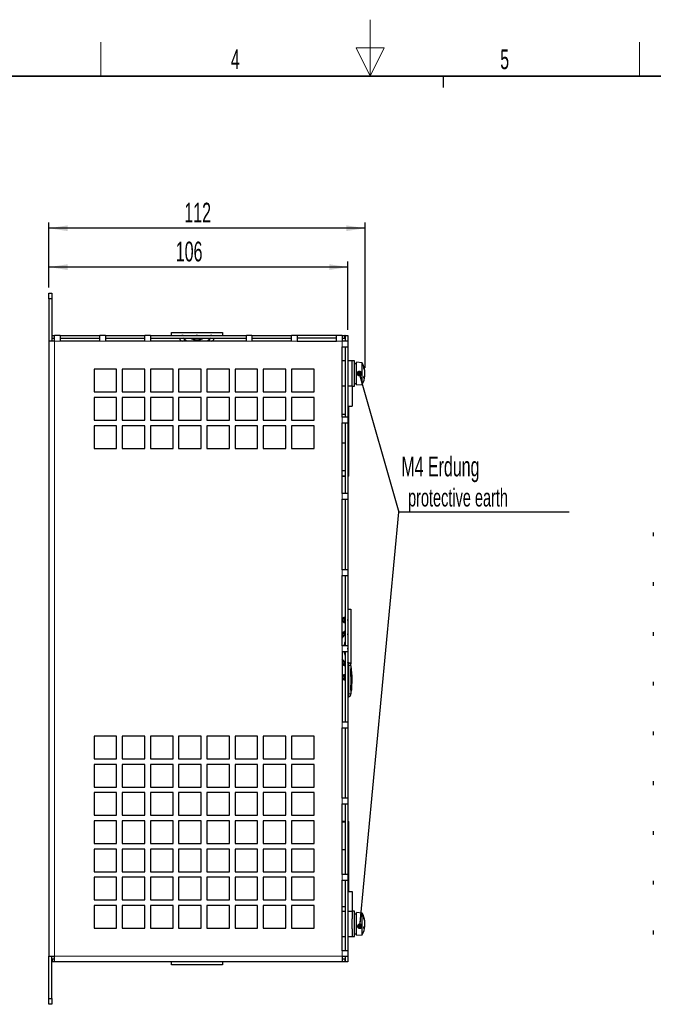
# Model space of a CAD drawing. Header units: millimetres. Extents: x 5 to 418, y 2 to 292.
# Tile 5 of 13: x 155 to 267, y 118 to 292. Entities that reach past the tile are written whole.
import ezdxf

# ---------------------------------------------------------------- set-up
doc = ezdxf.new("R2010")
doc.units = ezdxf.units.MM
doc.layers.add('SLD-0', color=7, linetype='Continuous')
doc.styles.add('SLDTEXTSTYLE0', font='TXT', dxfattribs={"width": 0.605})
doc.dimstyles.new('SLDDIMSTYLE0', dxfattribs={"dimtxt": 3.5, "dimasz": 3.302, "dimexe": 0, "dimexo": 0.0625, "dimgap": 0.875, "dimtad": 1, "dimlfac": 2, "dimrnd": 1e-09, "dimzin": 12, "dimdsep": 46, "dimtxsty": 'SLDTEXTSTYLE0', "dimsah": 1, "dimcen": 0.09, "dimadec": 0, "dimazin": 3, "dimtfac": 1, "dimtofl": 0, "dimtmove": 0, "dimatfit": 3, "dimfxl": 1, "dimfrac": 2, "dimtolj": 1, "dimtzin": 12, "dimarcsym": 0})
doc.dimstyles.new('SLDDIMSTYLE3', dxfattribs={"dimtxt": 3.5, "dimasz": 3.302, "dimexe": 0, "dimexo": 0.0625, "dimgap": 0.875, "dimtad": 1, "dimdec": 0, "dimlfac": 2, "dimrnd": 1e-09, "dimzin": 12, "dimdsep": 46, "dimtxsty": 'SLDTEXTSTYLE0', "dimsah": 1, "dimcen": 0.09, "dimadec": 0, "dimazin": 3, "dimtfac": 1, "dimtdec": 0, "dimtofl": 0, "dimtmove": 0, "dimatfit": 3, "dimfxl": 1, "dimfrac": 2, "dimtolj": 1, "dimtzin": 12, "dimarcsym": 0})
doc.dimstyles.new('SLDDIMSTYLE4', dxfattribs={"dimtxt": 0.18, "dimasz": 1.016, "dimexe": 0, "dimexo": 0.0625, "dimgap": 0, "dimtad": 0, "dimtih": 1, "dimtoh": 1, "dimdec": 0, "dimrnd": 1e-09, "dimzin": 0, "dimdsep": 46, "dimtxsty": 'Standard', "dimblk1": 'DOT', "dimblk2": 'DOT', "dimsah": 1, "dimcen": 0.09, "dimadec": 0, "dimazin": 0, "dimtfac": 1.016, "dimtdec": 0, "dimtofl": 0, "dimtmove": 0, "dimatfit": 3, "dimldrblk": 'DOT', "dimfxl": 1, "dimfrac": 2, "dimtolj": 1, "dimtzin": 0, "dimarcsym": 0})

# ---------------------------------------------------------------- blocks, each defined once
blk = doc.blocks.new('_D_6')
at = {"layer": 'SLD-0', "color": 7}
for p, q in [((160.06, 245.05), (160.06, 249.67)), ((213.06, 237.55), (213.06, 249.67)), ((213.06, 248.67), (160.06, 248.67))]:
    blk.add_line(p, q, dxfattribs=at)
for points in [[(160.06, 248.67), (163.36, 248.16), (163.36, 249.17)], [(213.06, 248.67), (209.75, 249.17), (209.75, 248.16)]]:
    blk.add_solid(points, dxfattribs=at)
at = {"layer": 'SLD-0', "color": 7, "insert": (182.55, 253.18), "char_height": 3.5, "attachment_point": 1, "style": 'SLDTEXTSTYLE0'}
blk.add_mtext('106', dxfattribs=at)
blk = doc.blocks.new('_D_7')
at = {"layer": 'SLD-0', "color": 7}
for p, q in [((160.06, 245.05), (160.06, 256.55)), ((216.1, 230.8), (216.1, 256.55)), ((216.1, 255.55), (160.06, 255.55))]:
    blk.add_line(p, q, dxfattribs=at)
for points in [[(160.06, 255.55), (163.36, 255.05), (163.36, 256.06)], [(216.1, 255.55), (212.8, 256.06), (212.8, 255.05)]]:
    blk.add_solid(points, dxfattribs=at)
at = {"layer": 'SLD-0', "color": 7, "insert": (184.07, 260.07), "char_height": 3.5, "attachment_point": 1, "style": 'SLDTEXTSTYLE0'}
blk.add_mtext('112', dxfattribs=at)
blk = doc.blocks.new('SW_NOTE_0_1')
at = {"layer": 'SLD-0', "color": 0}
blk.add_line((30.22, 0), (0, 0), dxfattribs=at)
blk.add_line((30.22, 0), (0, 0), dxfattribs=at)
at = {"layer": 'SLD-0', "color": 0, "attachment_point": 1, "style": 'SLDTEXTSTYLE0'}
for s, insert, char_height in [('M4 Erdung', (0.47, 9.84), 3.5), ('protective earth', (1.66, 4.17), 3.175)]:
    blk.add_mtext(s, dxfattribs=dict(at, insert=insert, char_height=char_height))
blk = doc.blocks.new('_Dot')
at = {"color": 0, "linetype": 'ByBlock', "lineweight": -2}
blk.add_line((-0.5, 0), (-1, 0), dxfattribs=at)
at = {"color": 0, "linetype": 'ByBlock', "const_width": 0.5}
blk.add_lwpolyline([(-0.25, 0, 1), (0.25, 0, 1)], format="xyb", close=True, dxfattribs=at)

msp = doc.modelspace()

# ---------------------------------------------------------------- linework, layer by layer
at = {"color": 7, "linetype": 'Continuous', "lineweight": 25}
for p, q in [((160.0561, 244.0536), (160.5561, 244.0536)), ((160.0561, 243.0536), (160.0561, 244.0536)), ((160.5561, 243.0536), (160.0561, 243.0536)), ((160.0561, 243.0536), (160.0561, 235.5536)), ((160.5561, 244.0536), (160.5561, 243.0536)), ((160.5561, 243.0536), (160.5561, 235.5536)), ((160.0561, 235.5536), (160.0561, 126.5536)), ((161.0561, 235.5536), (160.0561, 235.5536)), ((160.6061, 236.5536), (160.5561, 236.5536)), ((160.5561, 236.0536), (160.6061, 236.0536)), ((160.6061, 236.0536), (160.6061, 236.5536)), ((160.6061, 236.5536), (161.0561, 236.5536)), ((160.6061, 236.0536), (161.0561, 236.0536)), ((161.0561, 235.5536), (161.0561, 236.5536)), ((162.0561, 236.5536), (161.0561, 236.5536)), ((162.0561, 236.5536), (162.0561, 235.5536)), ((162.0561, 236.5536), (169.0561, 236.5536)), ((162.0561, 236.0536), (169.0561, 236.0536)), ((169.0561, 235.5536), (162.0561, 235.5536)), ((169.0561, 235.5536), (169.0561, 236.5536)), ((170.0561, 236.5536), (169.0561, 236.5536)), ((170.0561, 236.5536), (170.0561, 235.5536)), ((170.0561, 236.5536), (177.0561, 236.5536)), ((170.0561, 236.0536), (177.0561, 236.0536)), ((177.0561, 235.5536), (170.0561, 235.5536)), ((178.0561, 236.5536), (177.0561, 236.5536)), ((177.0561, 235.5536), (177.0561, 236.5536)), ((178.0561, 236.5536), (178.0561, 235.5536)), ((178.0561, 236.5536), (195.0561, 236.5536)), ((178.0561, 236.0536), (195.0561, 236.0536)), ((195.0561, 235.5536), (178.0561, 235.5536)), ((181.8061, 236.5536), (181.8061, 237.0536)), ((181.8061, 237.0536), (190.8061, 237.0536)), ((190.8061, 237.0536), (190.8061, 236.5536)), ((196.0561, 236.5536), (195.0561, 236.5536)), ((195.0561, 235.5536), (195.0561, 236.5536)), ((196.0561, 236.5536), (196.0561, 235.5536)), ((196.0561, 236.5536), (203.0561, 236.5536)), ((196.0561, 236.0536), (203.0561, 236.0536)), ((203.0561, 235.5536), (196.0561, 235.5536)), ((203.0561, 235.5536), (203.0561, 236.5536)), ((204.0561, 236.5536), (203.0561, 236.5536)), ((204.0561, 236.5536), (204.0561, 235.5536)), ((211.0561, 236.5536), (204.0561, 236.5536)), ((211.0561, 236.0536), (204.0561, 236.0536)), ((204.0561, 235.5536), (211.0561, 235.5536)), ((211.0561, 235.5536), (211.0561, 236.5536)), ((212.0561, 236.5536), (211.0561, 236.5536)), ((212.0561, 236.5536), (212.0561, 235.5536)), ((212.0561, 236.5536), (212.5061, 236.5536)), ((212.0561, 236.0536), (212.5061, 236.0536)), ((213.0561, 235.5536), (212.0561, 235.5536)), ((212.5061, 236.0536), (212.5061, 236.5536)), ((212.5561, 236.5536), (212.5061, 236.5536)), ((212.5061, 236.0536), (212.5561, 236.0536)), ((212.5561, 236.5536), (212.5561, 235.5536)), ((212.5561, 236.5536), (213.0561, 236.5536)), ((213.0561, 236.5536), (213.0561, 235.5536)), ((213.0561, 235.5536), (213.0561, 234.5536)), ((212.0561, 222.0536), (212.0561, 234.5536)), ((212.0561, 234.5536), (213.0561, 234.5536)), ((212.5561, 234.5536), (212.5561, 222.0536)), ((213.0561, 234.5536), (213.0561, 222.0536)), ((212.5561, 232.0536), (212.0561, 232.0536)), ((213.8061, 232.0536), (213.0561, 232.0536)), ((214.2061, 232.0536), (213.8061, 232.0536)), ((213.8061, 230.6736), (213.8061, 232.0536)), ((214.2061, 227.5536), (214.2061, 232.0536)), ((172.0561, 230.5536), (168.0561, 230.5536)), ((168.0561, 230.5536), (168.0561, 226.5536)), ((172.0561, 226.5536), (172.0561, 230.5536)), ((177.0561, 230.5536), (173.0561, 230.5536)), ((173.0561, 230.5536), (173.0561, 226.5536)), ((177.0561, 226.5536), (177.0561, 230.5536)), ((182.0561, 230.5536), (178.0561, 230.5536)), ((178.0561, 230.5536), (178.0561, 226.5536)), ((182.0561, 226.5536), (182.0561, 230.5536)), ((187.0561, 230.5536), (183.0561, 230.5536)), ((183.0561, 230.5536), (183.0561, 226.5536)), ((187.0561, 226.5536), (187.0561, 230.5536)), ((192.0561, 230.5536), (188.0561, 230.5536)), ((188.0561, 230.5536), (188.0561, 226.5536)), ((192.0561, 226.5536), (192.0561, 230.5536)), ((197.0561, 230.5536), (193.0561, 230.5536)), ((193.0561, 230.5536), (193.0561, 226.5536)), ((197.0561, 226.5536), (197.0561, 230.5536)), ((202.0561, 230.5536), (198.0561, 230.5536)), ((198.0561, 230.5536), (198.0561, 226.5536)), ((202.0561, 226.5536), (202.0561, 230.5536)), ((207.0561, 230.5536), (203.0561, 230.5536)), ((203.0561, 230.5536), (203.0561, 226.5536)), ((207.0561, 226.5536), (207.0561, 230.5536)), ((213.8061, 228.9336), (213.8061, 230.6736)), ((214.6061, 231.5536), (214.2061, 231.5536)), ((215.6061, 231.7286), (214.6061, 231.8036)), ((214.6061, 227.8036), (214.6061, 231.8036)), ((215.6061, 227.8786), (215.6061, 231.7286)), ((215.9964, 230.4122), (216.0397, 230.4169)), ((213.8061, 227.5536), (213.8061, 228.9336)), ((215.9824, 229.3567), (216.0508, 229.3481)), ((216.0175, 229.4615), (216.0835, 229.4515)), ((216.0398, 230.2388), (216.0754, 230.2442)), ((216.0427, 229.4577), (216.0577, 229.4587)), ((216.0712, 229.8077), (216.0835, 229.8075)), ((212.5561, 227.5536), (212.0561, 227.5536)), ((213.8061, 227.5536), (213.0561, 227.5536)), ((213.8061, 227.5536), (214.2061, 227.5536)), ((213.8061, 227.5536), (213.8061, 224.0536)), ((214.2061, 228.0536), (214.6061, 228.0536)), ((214.6061, 227.8036), (215.6061, 227.8786)), ((168.0561, 226.5536), (172.0561, 226.5536)), ((172.0561, 225.5536), (168.0561, 225.5536)), ((168.0561, 225.5536), (168.0561, 221.5536)), ((172.0561, 221.5536), (172.0561, 225.5536)), ((173.0561, 226.5536), (177.0561, 226.5536)), ((177.0561, 225.5536), (173.0561, 225.5536)), ((173.0561, 225.5536), (173.0561, 221.5536)), ((177.0561, 221.5536), (177.0561, 225.5536)), ((178.0561, 226.5536), (182.0561, 226.5536)), ((182.0561, 225.5536), (178.0561, 225.5536)), ((178.0561, 225.5536), (178.0561, 221.5536)), ((182.0561, 221.5536), (182.0561, 225.5536)), ((183.0561, 226.5536), (187.0561, 226.5536)), ((187.0561, 225.5536), (183.0561, 225.5536)), ((183.0561, 225.5536), (183.0561, 221.5536)), ((187.0561, 221.5536), (187.0561, 225.5536)), ((188.0561, 226.5536), (192.0561, 226.5536)), ((192.0561, 225.5536), (188.0561, 225.5536)), ((188.0561, 225.5536), (188.0561, 221.5536)), ((192.0561, 221.5536), (192.0561, 225.5536)), ((193.0561, 226.5536), (197.0561, 226.5536)), ((197.0561, 225.5536), (193.0561, 225.5536)), ((193.0561, 225.5536), (193.0561, 221.5536)), ((197.0561, 221.5536), (197.0561, 225.5536)), ((198.0561, 226.5536), (202.0561, 226.5536)), ((202.0561, 225.5536), (198.0561, 225.5536)), ((198.0561, 225.5536), (198.0561, 221.5536)), ((202.0561, 221.5536), (202.0561, 225.5536)), ((203.0561, 226.5536), (207.0561, 226.5536)), ((207.0561, 225.5536), (203.0561, 225.5536)), ((203.0561, 225.5536), (203.0561, 221.5536)), ((207.0561, 221.5536), (207.0561, 225.5536)), ((213.0561, 224.0536), (213.8061, 224.0536)), ((213.2325, 222.5546), (213.2325, 224.0536)), ((168.0561, 221.5536), (172.0561, 221.5536)), ((173.0561, 221.5536), (177.0561, 221.5536)), ((178.0561, 221.5536), (182.0561, 221.5536)), ((183.0561, 221.5536), (187.0561, 221.5536)), ((188.0561, 221.5536), (192.0561, 221.5536)), ((193.0561, 221.5536), (197.0561, 221.5536)), ((198.0561, 221.5536), (202.0561, 221.5536)), ((203.0561, 221.5536), (207.0561, 221.5536)), ((212.5561, 222.5546), (212.0561, 222.5546)), ((213.0561, 222.0536), (212.0561, 222.0536)), ((213.2325, 222.5546), (213.0561, 222.5546)), ((213.0561, 222.0536), (213.0561, 221.0536)), ((213.2325, 217.5546), (213.2325, 222.5546)), ((172.0561, 220.5536), (168.0561, 220.5536)), ((168.0561, 220.5536), (168.0561, 216.5536)), ((172.0561, 216.5536), (172.0561, 220.5536)), ((177.0561, 220.5536), (173.0561, 220.5536)), ((173.0561, 220.5536), (173.0561, 216.5536)), ((177.0561, 216.5536), (177.0561, 220.5536)), ((182.0561, 220.5536), (178.0561, 220.5536)), ((178.0561, 220.5536), (178.0561, 216.5536)), ((182.0561, 216.5536), (182.0561, 220.5536)), ((187.0561, 220.5536), (183.0561, 220.5536)), ((183.0561, 220.5536), (183.0561, 216.5536)), ((187.0561, 216.5536), (187.0561, 220.5536)), ((192.0561, 220.5536), (188.0561, 220.5536)), ((188.0561, 220.5536), (188.0561, 216.5536)), ((192.0561, 216.5536), (192.0561, 220.5536)), ((197.0561, 220.5536), (193.0561, 220.5536)), ((193.0561, 220.5536), (193.0561, 216.5536)), ((197.0561, 216.5536), (197.0561, 220.5536)), ((202.0561, 220.5536), (198.0561, 220.5536)), ((198.0561, 220.5536), (198.0561, 216.5536)), ((202.0561, 216.5536), (202.0561, 220.5536)), ((207.0561, 220.5536), (203.0561, 220.5536)), ((203.0561, 220.5536), (203.0561, 216.5536)), ((207.0561, 216.5536), (207.0561, 220.5536)), ((212.0561, 208.5536), (212.0561, 221.0536)), ((212.0561, 221.0536), (213.0561, 221.0536)), ((212.5561, 221.0536), (212.5561, 208.5536)), ((213.0561, 221.0536), (213.0561, 208.5536)), ((168.0561, 216.5536), (172.0561, 216.5536)), ((173.0561, 216.5536), (177.0561, 216.5536)), ((178.0561, 216.5536), (182.0561, 216.5536)), ((183.0561, 216.5536), (187.0561, 216.5536)), ((188.0561, 216.5536), (192.0561, 216.5536)), ((193.0561, 216.5536), (197.0561, 216.5536)), ((198.0561, 216.5536), (202.0561, 216.5536)), ((203.0561, 216.5536), (207.0561, 216.5536)), ((212.0561, 217.5546), (212.5561, 217.5546)), ((213.0561, 217.5546), (213.2325, 217.5546)), ((213.2325, 212.5546), (213.2325, 217.5546)), ((212.5561, 212.5546), (212.0561, 212.5546)), ((212.0561, 211.6701), (212.5561, 211.6701)), ((212.0561, 211.6546), (212.5561, 211.6546)), ((213.2325, 212.5546), (213.0561, 212.5546)), ((213.2325, 211.6546), (213.0561, 211.6546)), ((213.2325, 211.6546), (213.2325, 212.5546)), ((213.0561, 208.5536), (212.0561, 208.5536)), ((213.0561, 208.5536), (213.0561, 207.5536)), ((212.0561, 195.0536), (212.0561, 207.5536)), ((212.0561, 207.5536), (213.0561, 207.5536)), ((212.5561, 207.5536), (212.5561, 195.0536)), ((213.0561, 207.5536), (213.0561, 195.0536)), ((267.2092, 201.6531), (267.2092, 200.9999)), ((213.0561, 195.0536), (212.0561, 195.0536)), ((212.0561, 181.5536), (212.0561, 194.0536)), ((212.0561, 194.0536), (213.0561, 194.0536)), ((212.5561, 194.0536), (212.5561, 181.5536)), ((213.0561, 195.0536), (213.0561, 194.0536)), ((213.0561, 194.0536), (213.0561, 181.5536)), ((267.2092, 192.8345), (267.2092, 192.1812)), ((213.0561, 188.0536), (213.5561, 188.0536)), ((213.5561, 188.0536), (213.5561, 178.3745)), ((212.4061, 185.674), (212.4061, 186.6272)), ((212.4061, 183.3767), (212.4061, 184.0872)), ((267.2092, 184.0158), (267.2092, 183.3626)), ((213.0561, 181.5536), (212.0561, 181.5536)), ((212.5561, 181.5722), (212.4271, 181.5536)), ((213.0561, 181.5536), (213.0561, 180.5536)), ((212.0561, 180.5536), (212.0561, 168.0536)), ((212.0561, 180.5536), (213.0561, 180.5536)), ((212.5561, 180.5536), (212.5561, 168.0536)), ((213.0561, 180.5536), (213.0561, 168.0536)), ((212.4061, 178.054), (212.4061, 178.7618)), ((213.0637, 178.5536), (213.0561, 178.6207)), ((213.0561, 178.5536), (213.2121, 178.5536)), ((213.674, 177.4933), (213.5932, 178.2826)), ((212.4061, 175.514), (212.4061, 176.4672)), ((213.5984, 177.4932), (213.5884, 177.4932)), ((213.6764, 176.4268), (213.6325, 177.4932)), ((213.6646, 177.4932), (213.6546, 177.4932)), ((213.6646, 177.4932), (213.6764, 176.4268)), ((213.7551, 176.5887), (213.6988, 177.5168)), ((213.7443, 176.4253), (213.6999, 177.3742)), ((213.6593, 173.6865), (213.6723, 175.0718)), ((213.6879, 175.676), (213.6694, 173.6865)), ((213.7067, 173.6628), (213.7592, 174.5897)), ((213.7424, 176.0249), (213.7124, 173.8692)), ((213.7802, 174.5885), (213.7836, 174.5885)), ((213.7836, 174.5885), (213.8095, 175.226)), ((213.8095, 175.226), (213.8038, 175.226)), ((267.2092, 175.1972), (267.2092, 174.544)), ((213.6003, 173.6865), (213.5903, 173.6865)), ((213.5932, 172.8246), (213.6814, 173.6864)), ((213.6694, 173.6865), (213.6593, 173.6865)), ((213.0561, 172.5536), (213.2121, 172.5536)), ((213.0561, 168.0536), (212.0561, 168.0536)), ((213.0561, 168.0536), (213.0561, 167.0536)), ((212.0561, 154.5536), (212.0561, 167.0536)), ((212.0561, 167.0536), (213.0561, 167.0536)), ((212.5561, 167.0536), (212.5561, 154.5536)), ((213.0561, 167.0536), (213.0561, 154.5536)), ((267.2092, 166.3785), (267.2092, 165.7253)), ((172.0561, 165.5536), (168.0561, 165.5536)), ((168.0561, 165.5536), (168.0561, 161.5536)), ((172.0561, 161.5536), (172.0561, 165.5536)), ((177.0561, 165.5536), (173.0561, 165.5536)), ((173.0561, 165.5536), (173.0561, 161.5536)), ((177.0561, 161.5536), (177.0561, 165.5536)), ((182.0561, 165.5536), (178.0561, 165.5536)), ((178.0561, 165.5536), (178.0561, 161.5536)), ((182.0561, 161.5536), (182.0561, 165.5536)), ((187.0561, 165.5536), (183.0561, 165.5536)), ((183.0561, 165.5536), (183.0561, 161.5536)), ((187.0561, 161.5536), (187.0561, 165.5536)), ((192.0561, 165.5536), (188.0561, 165.5536)), ((188.0561, 165.5536), (188.0561, 161.5536)), ((192.0561, 161.5536), (192.0561, 165.5536)), ((197.0561, 165.5536), (193.0561, 165.5536)), ((193.0561, 165.5536), (193.0561, 161.5536)), ((197.0561, 161.5536), (197.0561, 165.5536)), ((202.0561, 165.5536), (198.0561, 165.5536)), ((198.0561, 165.5536), (198.0561, 161.5536)), ((202.0561, 161.5536), (202.0561, 165.5536)), ((207.0561, 165.5536), (203.0561, 165.5536)), ((203.0561, 165.5536), (203.0561, 161.5536)), ((207.0561, 161.5536), (207.0561, 165.5536)), ((168.0561, 161.5536), (172.0561, 161.5536)), ((172.0561, 160.5536), (168.0561, 160.5536)), ((168.0561, 160.5536), (168.0561, 156.5536)), ((172.0561, 156.5536), (172.0561, 160.5536)), ((173.0561, 161.5536), (177.0561, 161.5536)), ((177.0561, 160.5536), (173.0561, 160.5536)), ((173.0561, 160.5536), (173.0561, 156.5536)), ((177.0561, 156.5536), (177.0561, 160.5536)), ((178.0561, 161.5536), (182.0561, 161.5536)), ((182.0561, 160.5536), (178.0561, 160.5536)), ((178.0561, 160.5536), (178.0561, 156.5536)), ((182.0561, 156.5536), (182.0561, 160.5536)), ((183.0561, 161.5536), (187.0561, 161.5536)), ((187.0561, 160.5536), (183.0561, 160.5536)), ((183.0561, 160.5536), (183.0561, 156.5536)), ((187.0561, 156.5536), (187.0561, 160.5536)), ((188.0561, 161.5536), (192.0561, 161.5536)), ((192.0561, 160.5536), (188.0561, 160.5536)), ((188.0561, 160.5536), (188.0561, 156.5536)), ((192.0561, 156.5536), (192.0561, 160.5536)), ((193.0561, 161.5536), (197.0561, 161.5536)), ((197.0561, 160.5536), (193.0561, 160.5536)), ((193.0561, 160.5536), (193.0561, 156.5536)), ((197.0561, 156.5536), (197.0561, 160.5536)), ((198.0561, 161.5536), (202.0561, 161.5536)), ((202.0561, 160.5536), (198.0561, 160.5536)), ((198.0561, 160.5536), (198.0561, 156.5536)), ((202.0561, 156.5536), (202.0561, 160.5536)), ((203.0561, 161.5536), (207.0561, 161.5536)), ((207.0561, 160.5536), (203.0561, 160.5536)), ((203.0561, 160.5536), (203.0561, 156.5536)), ((207.0561, 156.5536), (207.0561, 160.5536)), ((267.2092, 157.5599), (267.2092, 156.9067)), ((168.0561, 156.5536), (172.0561, 156.5536)), ((172.0561, 155.5536), (168.0561, 155.5536)), ((168.0561, 155.5536), (168.0561, 151.5536)), ((172.0561, 151.5536), (172.0561, 155.5536)), ((173.0561, 156.5536), (177.0561, 156.5536)), ((177.0561, 155.5536), (173.0561, 155.5536)), ((173.0561, 155.5536), (173.0561, 151.5536)), ((177.0561, 151.5536), (177.0561, 155.5536)), ((178.0561, 156.5536), (182.0561, 156.5536)), ((182.0561, 155.5536), (178.0561, 155.5536)), ((178.0561, 155.5536), (178.0561, 151.5536)), ((182.0561, 151.5536), (182.0561, 155.5536)), ((183.0561, 156.5536), (187.0561, 156.5536)), ((187.0561, 155.5536), (183.0561, 155.5536)), ((183.0561, 155.5536), (183.0561, 151.5536)), ((187.0561, 151.5536), (187.0561, 155.5536)), ((188.0561, 156.5536), (192.0561, 156.5536)), ((192.0561, 155.5536), (188.0561, 155.5536)), ((188.0561, 155.5536), (188.0561, 151.5536)), ((192.0561, 151.5536), (192.0561, 155.5536)), ((193.0561, 156.5536), (197.0561, 156.5536)), ((197.0561, 155.5536), (193.0561, 155.5536)), ((193.0561, 155.5536), (193.0561, 151.5536)), ((197.0561, 151.5536), (197.0561, 155.5536)), ((198.0561, 156.5536), (202.0561, 156.5536)), ((202.0561, 155.5536), (198.0561, 155.5536)), ((198.0561, 155.5536), (198.0561, 151.5536)), ((202.0561, 151.5536), (202.0561, 155.5536)), ((203.0561, 156.5536), (207.0561, 156.5536)), ((207.0561, 155.5536), (203.0561, 155.5536)), ((203.0561, 155.5536), (203.0561, 151.5536)), ((207.0561, 151.5536), (207.0561, 155.5536)), ((213.0561, 154.5536), (212.0561, 154.5536)), ((212.0561, 141.0536), (212.0561, 153.5536)), ((212.0561, 153.5536), (213.0561, 153.5536)), ((212.5561, 153.5536), (212.5561, 141.0536)), ((213.0561, 154.5536), (213.0561, 153.5536)), ((213.0561, 153.5536), (213.0561, 141.0536)), ((168.0561, 151.5536), (172.0561, 151.5536)), ((172.0561, 150.5536), (168.0561, 150.5536)), ((168.0561, 150.5536), (168.0561, 146.5536)), ((172.0561, 146.5536), (172.0561, 150.5536)), ((173.0561, 151.5536), (177.0561, 151.5536)), ((177.0561, 150.5536), (173.0561, 150.5536)), ((173.0561, 150.5536), (173.0561, 146.5536)), ((177.0561, 146.5536), (177.0561, 150.5536)), ((178.0561, 151.5536), (182.0561, 151.5536)), ((182.0561, 150.5536), (178.0561, 150.5536)), ((178.0561, 150.5536), (178.0561, 146.5536)), ((182.0561, 146.5536), (182.0561, 150.5536)), ((183.0561, 151.5536), (187.0561, 151.5536)), ((187.0561, 150.5536), (183.0561, 150.5536)), ((183.0561, 150.5536), (183.0561, 146.5536)), ((187.0561, 146.5536), (187.0561, 150.5536)), ((188.0561, 151.5536), (192.0561, 151.5536)), ((192.0561, 150.5536), (188.0561, 150.5536)), ((188.0561, 150.5536), (188.0561, 146.5536)), ((192.0561, 146.5536), (192.0561, 150.5536)), ((193.0561, 151.5536), (197.0561, 151.5536)), ((197.0561, 150.5536), (193.0561, 150.5536)), ((193.0561, 150.5536), (193.0561, 146.5536)), ((197.0561, 146.5536), (197.0561, 150.5536)), ((198.0561, 151.5536), (202.0561, 151.5536)), ((202.0561, 150.5536), (198.0561, 150.5536)), ((198.0561, 150.5536), (198.0561, 146.5536)), ((202.0561, 146.5536), (202.0561, 150.5536)), ((203.0561, 151.5536), (207.0561, 151.5536)), ((207.0561, 150.5536), (203.0561, 150.5536)), ((203.0561, 150.5536), (203.0561, 146.5536)), ((207.0561, 146.5536), (207.0561, 150.5536)), ((212.5561, 150.4176), (212.0561, 150.4176)), ((212.0561, 150.4022), (212.5561, 150.4022)), ((213.2325, 150.4022), (213.0561, 150.4022)), ((213.2316, 150.4022), (213.2316, 150.4176)), ((213.2325, 145.4022), (213.2325, 150.4022)), ((267.2092, 148.7413), (267.2092, 148.088)), ((168.0561, 146.5536), (172.0561, 146.5536)), ((173.0561, 146.5536), (177.0561, 146.5536)), ((178.0561, 146.5536), (182.0561, 146.5536)), ((183.0561, 146.5536), (187.0561, 146.5536)), ((188.0561, 146.5536), (192.0561, 146.5536)), ((193.0561, 146.5536), (197.0561, 146.5536)), ((198.0561, 146.5536), (202.0561, 146.5536)), ((203.0561, 146.5536), (207.0561, 146.5536)), ((172.0561, 145.5536), (168.0561, 145.5536)), ((168.0561, 145.5536), (168.0561, 141.5536)), ((172.0561, 141.5536), (172.0561, 145.5536)), ((177.0561, 145.5536), (173.0561, 145.5536)), ((173.0561, 145.5536), (173.0561, 141.5536)), ((177.0561, 141.5536), (177.0561, 145.5536)), ((182.0561, 145.5536), (178.0561, 145.5536)), ((178.0561, 145.5536), (178.0561, 141.5536)), ((182.0561, 141.5536), (182.0561, 145.5536)), ((187.0561, 145.5536), (183.0561, 145.5536)), ((183.0561, 145.5536), (183.0561, 141.5536)), ((187.0561, 141.5536), (187.0561, 145.5536)), ((192.0561, 145.5536), (188.0561, 145.5536)), ((188.0561, 145.5536), (188.0561, 141.5536)), ((192.0561, 141.5536), (192.0561, 145.5536)), ((197.0561, 145.5536), (193.0561, 145.5536)), ((193.0561, 145.5536), (193.0561, 141.5536)), ((197.0561, 141.5536), (197.0561, 145.5536)), ((202.0561, 145.5536), (198.0561, 145.5536)), ((198.0561, 145.5536), (198.0561, 141.5536)), ((202.0561, 141.5536), (202.0561, 145.5536)), ((207.0561, 145.5536), (203.0561, 145.5536)), ((203.0561, 145.5536), (203.0561, 141.5536)), ((207.0561, 141.5536), (207.0561, 145.5536)), ((212.5561, 145.4022), (212.0561, 145.4022)), ((213.2325, 145.4022), (213.0561, 145.4022)), ((213.2325, 140.4022), (213.2325, 145.4022)), ((168.0561, 141.5536), (172.0561, 141.5536)), ((173.0561, 141.5536), (177.0561, 141.5536)), ((178.0561, 141.5536), (182.0561, 141.5536)), ((183.0561, 141.5536), (187.0561, 141.5536)), ((188.0561, 141.5536), (192.0561, 141.5536)), ((193.0561, 141.5536), (197.0561, 141.5536)), ((198.0561, 141.5536), (202.0561, 141.5536)), ((203.0561, 141.5536), (207.0561, 141.5536)), ((172.0561, 140.5536), (168.0561, 140.5536)), ((168.0561, 140.5536), (168.0561, 136.5536)), ((172.0561, 136.5536), (172.0561, 140.5536)), ((177.0561, 140.5536), (173.0561, 140.5536)), ((173.0561, 140.5536), (173.0561, 136.5536)), ((177.0561, 136.5536), (177.0561, 140.5536)), ((182.0561, 140.5536), (178.0561, 140.5536)), ((178.0561, 140.5536), (178.0561, 136.5536)), ((182.0561, 136.5536), (182.0561, 140.5536)), ((187.0561, 140.5536), (183.0561, 140.5536)), ((183.0561, 140.5536), (183.0561, 136.5536)), ((187.0561, 136.5536), (187.0561, 140.5536)), ((192.0561, 140.5536), (188.0561, 140.5536)), ((188.0561, 140.5536), (188.0561, 136.5536)), ((192.0561, 136.5536), (192.0561, 140.5536)), ((197.0561, 140.5536), (193.0561, 140.5536)), ((193.0561, 140.5536), (193.0561, 136.5536)), ((197.0561, 136.5536), (197.0561, 140.5536)), ((202.0561, 140.5536), (198.0561, 140.5536)), ((198.0561, 140.5536), (198.0561, 136.5536)), ((202.0561, 136.5536), (202.0561, 140.5536)), ((207.0561, 140.5536), (203.0561, 140.5536)), ((203.0561, 140.5536), (203.0561, 136.5536)), ((207.0561, 136.5536), (207.0561, 140.5536)), ((213.0561, 141.0536), (212.0561, 141.0536)), ((212.0561, 127.5536), (212.0561, 140.0536)), ((212.0561, 140.0536), (213.0561, 140.0536)), ((212.5561, 140.0536), (212.5561, 127.5536)), ((213.0561, 141.0536), (213.0561, 140.0536)), ((213.0561, 140.4022), (213.2325, 140.4022)), ((213.0561, 140.0536), (213.0561, 127.5536)), ((213.2325, 138.0536), (213.2325, 140.4022)), ((267.2092, 139.9226), (267.2092, 139.2694)), ((213.0561, 138.0536), (213.8061, 138.0536)), ((213.8061, 138.0536), (213.8061, 134.5536)), ((168.0561, 136.5536), (172.0561, 136.5536)), ((173.0561, 136.5536), (177.0561, 136.5536)), ((178.0561, 136.5536), (182.0561, 136.5536)), ((183.0561, 136.5536), (187.0561, 136.5536)), ((188.0561, 136.5536), (192.0561, 136.5536)), ((193.0561, 136.5536), (197.0561, 136.5536)), ((198.0561, 136.5536), (202.0561, 136.5536)), ((203.0561, 136.5536), (207.0561, 136.5536)), ((172.0561, 135.5536), (168.0561, 135.5536)), ((168.0561, 135.5536), (168.0561, 131.5536)), ((172.0561, 131.5536), (172.0561, 135.5536)), ((177.0561, 135.5536), (173.0561, 135.5536)), ((173.0561, 135.5536), (173.0561, 131.5536)), ((177.0561, 131.5536), (177.0561, 135.5536)), ((182.0561, 135.5536), (178.0561, 135.5536)), ((178.0561, 135.5536), (178.0561, 131.5536)), ((182.0561, 131.5536), (182.0561, 135.5536)), ((187.0561, 135.5536), (183.0561, 135.5536)), ((183.0561, 135.5536), (183.0561, 131.5536)), ((187.0561, 131.5536), (187.0561, 135.5536)), ((192.0561, 135.5536), (188.0561, 135.5536)), ((188.0561, 135.5536), (188.0561, 131.5536)), ((192.0561, 131.5536), (192.0561, 135.5536)), ((197.0561, 135.5536), (193.0561, 135.5536)), ((193.0561, 135.5536), (193.0561, 131.5536)), ((197.0561, 131.5536), (197.0561, 135.5536)), ((202.0561, 135.5536), (198.0561, 135.5536)), ((198.0561, 135.5536), (198.0561, 131.5536)), ((202.0561, 131.5536), (202.0561, 135.5536)), ((207.0561, 135.5536), (203.0561, 135.5536)), ((203.0561, 135.5536), (203.0561, 131.5536)), ((207.0561, 131.5536), (207.0561, 135.5536)), ((212.0561, 135.4022), (212.5561, 135.4022)), ((212.0561, 134.5536), (212.5561, 134.5536)), ((213.0561, 134.5536), (213.8061, 134.5536)), ((214.2061, 134.5536), (213.8061, 134.5536)), ((213.8061, 134.5536), (213.8061, 133.1736)), ((214.2061, 130.0536), (214.2061, 134.5536)), ((213.8061, 131.4336), (213.8061, 133.1736)), ((214.6061, 134.0536), (214.2061, 134.0536)), ((215.6061, 134.2286), (214.6061, 134.3036)), ((214.6061, 130.3036), (214.6061, 134.3036)), ((215.6061, 130.3786), (215.6061, 134.2286)), ((215.9964, 132.9122), (216.0397, 132.9169)), ((216.0398, 132.7388), (216.0754, 132.7442)), ((168.0561, 131.5536), (172.0561, 131.5536)), ((173.0561, 131.5536), (177.0561, 131.5536)), ((178.0561, 131.5536), (182.0561, 131.5536)), ((183.0561, 131.5536), (187.0561, 131.5536)), ((188.0561, 131.5536), (192.0561, 131.5536)), ((193.0561, 131.5536), (197.0561, 131.5536)), ((198.0561, 131.5536), (202.0561, 131.5536)), ((203.0561, 131.5536), (207.0561, 131.5536)), ((213.8061, 131.4336), (213.8061, 130.0536)), ((215.9824, 131.8567), (216.0508, 131.8481)), ((216.0175, 131.9615), (216.0835, 131.9515)), ((216.0427, 131.9577), (216.0577, 131.9587)), ((216.0712, 132.3077), (216.0835, 132.3075)), ((267.2092, 131.104), (267.2092, 130.4507)), ((212.0561, 130.0536), (212.5561, 130.0536)), ((213.0561, 130.0536), (213.8061, 130.0536)), ((213.8061, 130.0536), (214.2061, 130.0536)), ((214.2061, 130.5536), (214.6061, 130.5536)), ((214.6061, 130.3036), (215.6061, 130.3786)), ((213.0561, 127.5536), (212.0561, 127.5536)), ((213.0561, 127.5536), (213.0561, 126.5536)), ((160.0561, 126.5536), (161.0561, 126.5536)), ((160.0561, 119.0536), (160.0561, 126.5536)), ((160.5561, 119.0536), (160.5561, 126.5536)), ((160.6061, 126.0536), (160.5561, 126.0536)), ((160.6061, 126.0536), (160.6061, 125.5536)), ((161.0561, 126.0536), (160.6061, 126.0536)), ((161.0561, 125.5536), (161.0561, 126.5536)), ((212.0561, 126.5536), (212.0561, 125.5536)), ((212.0561, 126.5536), (213.0561, 126.5536)), ((212.5061, 126.0536), (212.0561, 126.0536)), ((212.5561, 126.0536), (212.5061, 126.0536)), ((212.5061, 126.0536), (212.5061, 125.5536)), ((212.5561, 126.5536), (212.5561, 125.5536)), ((213.0561, 126.5536), (213.0561, 125.5536)), ((160.6061, 125.5536), (160.5561, 125.5536)), ((161.0561, 125.5536), (160.6061, 125.5536)), ((212.0561, 125.5536), (161.0561, 125.5536)), ((181.8061, 125.0536), (181.8061, 125.5536)), ((190.8061, 125.0536), (181.8061, 125.0536)), ((190.8061, 125.5536), (190.8061, 125.0536)), ((212.5061, 125.5536), (212.0561, 125.5536)), ((212.5561, 125.5536), (212.5061, 125.5536)), ((213.0561, 125.5536), (212.5561, 125.5536)), ((160.0561, 119.0536), (160.5561, 119.0536)), ((160.0561, 118.0536), (160.0561, 119.0536)), ((160.5561, 119.0536), (160.5561, 118.0536)), ((160.5561, 118.0536), (160.0561, 118.0536))]:
    msp.add_line(p, q, dxfattribs=at)
at = {"color": 7, "linetype": 'Continuous', "lineweight": 18}
for p, q in [((161.0561, 235.5536), (161.0561, 126.5536)), ((162.0561, 235.5536), (161.0561, 235.5536)), ((170.0561, 235.5536), (169.0561, 235.5536)), ((178.0561, 235.5536), (177.0561, 235.5536)), ((196.0561, 235.5536), (195.0561, 235.5536)), ((204.0561, 235.5536), (203.0561, 235.5536)), ((212.0561, 235.5536), (211.0561, 235.5536)), ((212.0561, 235.5536), (212.0561, 234.5536)), ((212.0561, 222.0536), (212.0561, 221.0536)), ((212.0561, 208.5536), (212.0561, 207.5536)), ((212.0561, 195.0536), (212.0561, 194.0536)), ((212.0561, 181.5536), (212.0561, 180.5536)), ((213.0561, 178.0536), (213.2121, 178.0536)), ((213.562, 178.0577), (213.2121, 178.0536)), ((213.0561, 173.0536), (213.2121, 173.0536)), ((213.562, 173.0495), (213.2121, 173.0536)), ((213.562, 172.8975), (213.5975, 172.857)), ((212.0561, 168.0536), (212.0561, 167.0536)), ((212.0561, 154.5536), (212.0561, 153.5536)), ((212.0561, 141.0536), (212.0561, 140.0536)), ((212.0561, 127.5536), (212.0561, 126.5536)), ((161.0561, 126.5536), (212.0561, 126.5536))]:
    msp.add_line(p, q, dxfattribs=at)
at = {"color": 7, "linetype": 'Continuous', "lineweight": 25, "flags": 128}
for points in [[(183.8315, 236.5536), (183.7336, 236.5632), (183.6357, 236.5536)], [(184.5251, 235.5536), (184.3018, 235.6864), (183.8218, 236.0536)], [(185.772, 236.0536), (185.8101, 235.8696), (185.8221, 235.8429)], [(186.3715, 236.5536), (186.2736, 236.5632), (186.1757, 236.5536)], [(186.7198, 235.8323), (186.7371, 235.8696), (186.7752, 236.0536)], [(188.7904, 236.0536), (188.3104, 235.6864), (188.0871, 235.5536)], [(188.9115, 236.5536), (188.8136, 236.5632), (188.7157, 236.5536)], [(213.0561, 211.6701), (213.076, 211.6701), (213.1291, 211.6701), (213.1726, 211.6701), (213.205, 211.6701), (213.2249, 211.6701), (213.2316, 211.6701)], [(213.0561, 186.0605), (213.0642, 186.1506), (213.0561, 186.2407)], [(212.0561, 182.8502), (212.1889, 183.0736), (212.5561, 183.5536)], [(213.0561, 183.5205), (213.0642, 183.6106), (213.0561, 183.7007)], [(213.0561, 180.9805), (213.0642, 181.0706), (213.0561, 181.1607)], [(212.5561, 178.585), (212.1889, 179.065), (212.0561, 179.2883)], [(213.0561, 150.4176), (213.076, 150.4176), (213.1291, 150.4176), (213.1726, 150.4176), (213.205, 150.4176), (213.2249, 150.4176), (213.2316, 150.4176)]]:
    msp.add_lwpolyline(points, dxfattribs=at)
at = {"color": 7, "linetype": 'Continuous', "lineweight": 25}
for centre, radius, start, end in [((183.7336, 236.0616), 0.5016, 180.913363, 270), ((183.7336, 236.0616), 0.5016, 270, 326.805777), ((186.3061, 238.8036), 3, 246.443536, 293.556464), ((188.8136, 236.0616), 0.5016, 217.464191, 270), ((188.8136, 236.0616), 0.5016, 270, 359.086637), ((212.0998, 229.8036), 4, 6.359231, 28.767073), ((213.7294, 229.8977), 2.368, 12.665169, 24.244954), ((214.3105, 230.7948), 1.5798, 357.267485, 2.732515), ((213.3368, 229.6517), 2.7661, 12.269224, 22.708246), ((215.1546, 230.1439), 0.9263, 6.219477, 17.142417), ((212.0998, 229.8036), 4, 331.232927, 354.339059), ((214.1082, 230.0411), 1.9952, 334.191008, 346.297137), ((213.4985, 229.0328), 2.4099, 358.813298, 3.3209), ((214.4932, 229.7467), 1.6078, 331.634826, 345.64352), ((212.3481, 229.6862), 3.7328, 3.120305, 8.523788), ((212.9251, 230.01), 3.1526, 351.94791, 357.806799), ((215.73, 229.5064), 0.3577, 333.725156, 351.16855), ((212.3685, 229.9071), 3.7163, 353.069866, 358.463443), ((212.9447, 229.6489), 3.1428, 2.892805, 6.462203), ((212.5626, 186.1506), 0.5016, 90.742662, 270), ((212.5626, 183.6106), 0.5016, 90.742662, 234.8856), ((215.3061, 181.0693), 3, 156.443536, 170.709637), ((215.3061, 181.0693), 3, 189.898046, 203.556464), ((212.5626, 178.5306), 0.5016, 125.286503, 270), ((213.2507, 178.2036), 0.35, 7.642337, 90), ((212.5626, 175.9906), 0.5016, 90.742662, 270), ((213.2507, 172.9036), 0.35, 270, 352.373112), ((212.0998, 132.3036), 4, 6.359231, 28.767073), ((213.7294, 132.3977), 2.368, 12.665169, 24.244954), ((214.3105, 133.2948), 1.5798, 357.267485, 2.732515), ((213.3368, 132.1517), 2.7661, 12.269224, 22.708246), ((215.1546, 132.6439), 0.9263, 6.219477, 17.142417), ((212.3481, 132.1862), 3.7328, 3.120305, 8.523788), ((212.0998, 132.3036), 4, 331.232927, 354.339059), ((214.1082, 132.5411), 1.9952, 334.191008, 346.297137), ((213.4985, 131.5328), 2.4099, 358.813298, 3.3209), ((214.4932, 132.2467), 1.6078, 331.634826, 345.64352), ((212.9251, 132.51), 3.1526, 351.94791, 357.806799), ((215.73, 132.0064), 0.3577, 333.725156, 351.16855), ((212.3685, 132.4071), 3.7163, 353.069866, 358.463443), ((212.9447, 132.1489), 3.1428, 2.892805, 6.462203)]:
    msp.add_arc(centre, radius, start, end, dxfattribs=at)
at = {"color": 7, "linetype": 'Continuous', "lineweight": 18}
for centre, start, end in [((213.2121, 178.2036), 0.989679, 89.997938), ((213.2121, 172.9036), 270.002064, 359.009565)]:
    msp.add_arc(centre, 0.35, start, end, dxfattribs=at)
for points, knots in [([(213.2121, 178.0536), (213.2119, 178.1098), (213.2115, 178.2222), (213.2114, 178.3721), (213.2114, 178.4851), (213.2117, 178.5451), (213.212, 178.5512), (213.2121, 178.5536)], [0, 0, 0, 0, 0.21467278, 0.42935247, 0.64402667, 0.85869575, 1, 1, 1, 1]), ([(213.2121, 173.0536), (213.2174, 173.5852), (213.2284, 174.6843), (213.229, 176.3511), (213.2177, 177.4861), (213.2121, 178.0536)], [0, 0, 0, 0, 0.31897789, 0.65947635, 1, 1, 1, 1]), ([(213.562, 178.2097), (213.5619, 178.2088), (213.5616, 178.2066), (213.5613, 178.1881), (213.5613, 178.1538), (213.5615, 178.1086), (213.5618, 178.0747), (213.562, 178.0577)], [0, 0, 0, 0, 0.140566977, 0.355327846, 0.570843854, 0.786043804, 1, 1, 1, 1]), ([(213.5975, 178.2502), (213.5975, 178.2502), (213.6094, 178.2638), (213.5857, 178.2367), (213.562, 178.2097)], [0, 0, 0, 0, 0.00007325, 1, 1, 1, 1]), ([(213.562, 178.0577), (213.5674, 177.4893), (213.5783, 176.3524), (213.5778, 174.6828), (213.5671, 173.5819), (213.562, 173.0495)], [0, 0, 0, 0, 0.34049866, 0.68104892, 1, 1, 1, 1]), ([(213.2121, 172.5536), (213.2119, 172.5591), (213.2116, 172.5702), (213.2114, 172.6564), (213.2114, 172.7832), (213.2116, 172.9238), (213.2119, 173.0167), (213.2121, 173.0536)], [0, 0, 0, 0, 0.214672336, 0.429351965, 0.644026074, 0.858695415, 1, 1, 1, 1]), ([(213.562, 173.0495), (213.5619, 173.0384), (213.5616, 173.0103), (213.5613, 172.968), (213.5613, 172.9296), (213.5615, 172.9032), (213.5618, 172.8994), (213.562, 172.8975)], [0, 0, 0, 0, 0.1406569, 0.35550383, 0.57103286, 0.78617163, 1, 1, 1, 1])]:
    msp.add_open_spline(points, degree=3, knots=knots, dxfattribs=at)
at = {"color": 7, "linetype": 'Continuous', "lineweight": 25}
for points, knots in [([(213.5903, 173.6865), (213.6013, 174.2068), (213.6281, 175.4756), (213.6031, 176.7446), (213.5884, 177.4932)], [0, 0, 0, 0, 0.410076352, 1, 1, 1, 1]), ([(213.5984, 177.4932), (213.6099, 176.9725), (213.638, 175.7037), (213.6143, 174.4348), (213.6003, 173.6865)], [0, 0, 0, 0, 0.410329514, 1, 1, 1, 1]), ([(213.7058, 176.0249), (213.7043, 176.0279), (213.7011, 176.0341), (213.6962, 176.0823), (213.6917, 176.1533), (213.688, 176.2419), (213.6855, 176.3373), (213.6843, 176.4289), (213.6845, 176.5064), (213.6862, 176.5607), (213.6885, 176.5812), (213.6902, 176.5825), (213.6906, 176.5828)], [0, 0, 0, 0, 0.10757797, 0.21515507, 0.32274136, 0.43026461, 0.53768061, 0.64498658, 0.75221303, 0.85941075, 0.96664052, 1, 1, 1, 1]), ([(213.7443, 176.4253), (213.7649, 176.2218), (213.7879, 175.9934), (213.7776, 175.7647), (213.7765, 175.7398)], [0, 0, 0, 0, 0.891037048, 1, 1, 1, 1]), ([(213.7124, 173.8692), (213.7597, 174.3895), (213.8164, 175.013), (213.7822, 175.6367), (213.7765, 175.7398)], [0, 0, 0, 0, 0.83462858, 1, 1, 1, 1]), ([(213.7952, 175.2265), (213.8053, 175.3476), (213.8273, 175.6097), (213.8031, 175.8717), (213.7901, 176.0127)], [0, 0, 0, 0, 0.462117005, 1, 1, 1, 1])]:
    msp.add_open_spline(points, degree=3, knots=knots, dxfattribs=at)
at = {"layer": 'SLD-0', "lineweight": 18}
for p, q in [((217, 292.5), (217, 282.5)), ((169.25, 282.5), (169.25, 288.5)), ((264.75, 282.5), (264.75, 288.5)), ((219.5, 287.5), (214.5, 287.5)), ((214.5, 287.5), (217, 282.5)), ((217, 282.5), (219.5, 287.5))]:
    msp.add_line(p, q, dxfattribs=at)
at = {"layer": 'SLD-0', "lineweight": 35}
msp.add_line((408, 282.5), (26, 282.5), dxfattribs=at)
at = {"layer": 'SLD-0'}
msp.add_line((230, 280.5), (230, 282.5), dxfattribs=at)
msp.add_line((230, 280.5), (230, 282.5), dxfattribs=at)

# ---------------------------------------------------------------- block references
msp.add_blockref('SW_NOTE_0_1', (222.069, 205.2518), dxfattribs=at)

# ---------------------------------------------------------------- texts
at = {"layer": 'SLD-0', "char_height": 3.5, "attachment_point": 2, "style": 'SLDTEXTSTYLE0'}
for s, insert in [('4', (193.1027, 287.243)), ('5', (240.8527, 287.243))]:
    msp.add_mtext(s, dxfattribs=dict(at, insert=insert))

# ---------------------------------------------------------------- dimensions: what is measured, and where the dimension line sits
at = {"layer": 'SLD-0', "color": 7}
for base, p1, dimstyle, picture, middle in [((160.0561, 255.5542), (216.0998, 229.8036), 'SLDDIMSTYLE3', '_D_7', (188.0779, 255.5542)), ((160.0561, 248.6656), (213.0561, 236.5536), 'SLDDIMSTYLE0', '_D_6', (186.5561, 248.6656))]:
    dim = msp.add_linear_dim(base=base, p1=p1, p2=(160.0561, 244.0536), dimstyle=dimstyle, dxfattribs=at)
    dim.commit()
    dim.dimension.update_dxf_attribs({"geometry": picture, "text_midpoint": middle, "dimtype": 160})

# ---------------------------------------------------------------- leaders
at = {"layer": 'SLD-0'}
for points in [[(215.0832, 229.8142), (222.069, 205.2518)], [(215.1805, 131.8855), (222.069, 205.2518)]]:
    msp.add_leader(points, dimstyle='SLDDIMSTYLE4', dxfattribs=at)

doc.saveas('drawing.dxf')
